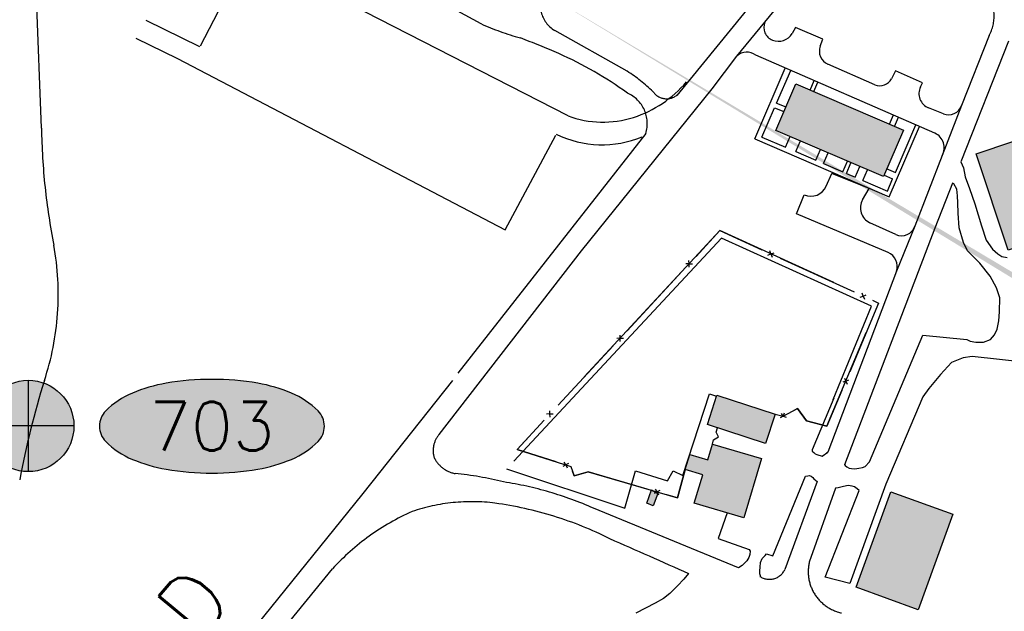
# Model space of a CAD drawing. Header units: feet. Extents: x 30669 to 99318, y 4696 to 26220.
# Tile 83 of 128: x 82872 to 83843, y 17231 to 17814. Entities that reach past the tile are written whole.
import ezdxf
from ezdxf.enums import TextEntityAlignment as Align

# ---------------------------------------------------------------- set-up
doc = ezdxf.new("R2010")
doc.units = ezdxf.units.FT
doc.header["$LTSCALE"] = 600
doc.header["$MEASUREMENT"] = 0
doc.linetypes.add('DASHED', pattern=[0.75, 0.5, -0.25])
doc.linetypes.add('USTATION2', pattern=[1, 0.75, -0.25])
doc.layers.get('0').update_dxf_attribs({"linetype": 'CONTINUOUS'})
for name, color, linetype in [('ELB', 3, 'CONTINUOUS'), ('ELIB', 253, 'CONTINUOUS'), ('ELIFC', 253, 'CONTINUOUS'), ('ELIST-H', 2, 'CONTINUOUS'), ('ELYSU', 251, 'CONTINUOUS'), ('EMASK', 155, 'CONTINUOUS'), ('ESRP', 2, 'CONTINUOUS'), ('ETYSU-', 250, 'CONTINUOUS')]:
    doc.layers.add(name, color=color, linetype=linetype)
doc.styles.add('L100', font='simplex', dxfattribs={"height": 60})
doc.styles.add('L80', font='simplex', dxfattribs={"height": 48})

# ---------------------------------------------------------------- blocks, each defined once
blk = doc.blocks.new('Ovalid')
at = {"layer": 'EMASK'}
h = blk.add_hatch(color=256, dxfattribs=at)
edge = h.paths.add_edge_path()
edge.add_arc((0.1493, 0), 0.0355, 0, 44.8308)
edge.add_arc((0.0788, -0.0701), 0.135, 44.8308, 67.3801)
edge.add_arc((0.0313, -0.184), 0.2583, 67.3801, 80.2078)
edge.add_arc((0, -0.3655), 0.4425, 80.2078, 90)
edge.add_arc((0, -0.3655), 0.4425, 90, 99.7922)
edge.add_arc((-0.0313, -0.184), 0.2583, 99.7922, 112.6199)
edge.add_arc((-0.0788, -0.0701), 0.135, 112.6199, 135.1692)
edge.add_arc((-0.1493, 0), 0.0355, 135.1692, 180)
edge.add_arc((-0.1493, 0), 0.0355, 180, 224.8308)
edge.add_arc((-0.0788, 0.0701), 0.135, 224.8308, 247.3801)
edge.add_arc((-0.0313, 0.184), 0.2583, 247.3801, 260.2078)
edge.add_arc((0, 0.3655), 0.4425, 260.2078, 270)
edge.add_arc((0, 0.3655), 0.4425, 270, 279.7922)
edge.add_arc((0.0313, 0.184), 0.2583, 279.7922, 292.6199)
edge.add_arc((0.0788, 0.0701), 0.135, 292.6199, 315.1692)
edge.add_arc((0.1493, 0), 0.0355, 315.1692, 360)
blk.add_lwpolyline([(0.1848, 0, 0.198145), (0.1745, 0.025, 0.098709), (0.1307, 0.0544, 0.05603), (0.0753, 0.0706, 0.042752), (0, 0.077, 0.042752), (-0.0753, 0.0706, 0.05603), (-0.1307, 0.0544, 0.098709), (-0.1745, 0.025, 0.198145), (-0.1848, 0, 0.198145), (-0.1745, -0.025, 0.098709), (-0.1307, -0.0544, 0.05603), (-0.0753, -0.0706, 0.042752), (0, -0.077, 0.042752), (0.0753, -0.0706, 0.05603), (0.1307, -0.0544, 0.098709), (0.1745, -0.025, 0.198145)], format="xyb", close=True)
at = {"style": 'L80'}
blk.add_attdef('ID', text='', height=0.08, dxfattribs=at).set_placement((0, 0), align=Align.MIDDLE)
blk = doc.blocks.new('FND-PRIMARY')
at = {"layer": 'EMASK', "linetype": 'ByBlock'}
h = blk.add_hatch(color=256, dxfattribs=at)
edge = h.paths.add_edge_path()
edge.add_arc((0, 0), 0.075, 0, 360)
at = {"layer": 'ESRP'}
for p, q in [((0, 0.075), (0, -0.075)), ((0.075, 0), (-0.075, 0))]:
    blk.add_line(p, q, dxfattribs=at)
at = {"layer": 'ESRP', "color": 0, "linetype": 'ByBlock'}
blk.add_circle((0, 0), 0.075, dxfattribs=at)

msp = doc.modelspace()

# ---------------------------------------------------------------- hatches: boundary and pattern name
at = {"layer": 'ELIST-H'}
h = msp.add_hatch(color=256, dxfattribs=at)
h.paths.add_polyline_path([(80251.69, 22785.75), (80269.83, 22785.75), (80269.83, 22779.3), (80251.69, 22779.3)])
h.paths.add_polyline_path([(80004.35, 21959.16), (80011.39, 21965.57), (80017.6, 21958.74), (80010.55, 21952.34)])
h.paths.add_polyline_path([(79978.58, 23122.5), (79967.56, 23102.4), (79976.98, 23097.24), (79988, 23117.34)])
h.paths.add_polyline_path([(80152.57, 22986.3), (80150.99, 22970.55), (80160.77, 22969.57), (80162.35, 22985.32)])
h.paths.add_polyline_path([(80133.4, 22941.58), (80131.61, 22921.35), (80142.68, 22920.37), (80144.47, 22940.6)])
h.paths.add_polyline_path([(80136.99, 22967.52), (80135.07, 22945.33), (80144.55, 22944.51), (80146.47, 22966.7)])
h.paths.add_polyline_path([(80343.71, 22815.7), (80443.49, 22817.23), (80443.92, 22789.24), (80438.58, 22789.15), (80438.78, 22776.42), (80421.98, 22776.17), (80421.77, 22790), (80344.12, 22788.81)])
h.paths.add_polyline_path([(80149.1, 22806.33), (80148.58, 22783.96), (80158.24, 22783.74), (80158.75, 22806.1)])
h.paths.add_polyline_path([(80173.04, 22785.28), (80249.18, 22785.83), (80248.96, 22815.77), (80172.82, 22815.22)])
h.paths.add_polyline_path([(79872.22, 22585.53), (79874.91, 22565.09), (79886.8, 22566.65), (79884.11, 22587.09)])
h.paths.add_polyline_path([(79999.85, 22809.37), (80074.19, 22811.46), (80075.1, 22779.15), (80000.76, 22777.06)])
h.paths.add_polyline_path([(79547.31, 23723.37), (79606.42, 23720.38), (79609.22, 23775.66), (79582.42, 23777.01), (79581.56, 23760.02), (79549.25, 23761.65)])
h.paths.add_polyline_path([(79881.69, 23090.5), (79833.89, 23077.06), (79844.53, 23039.24), (79858.71, 23043.23), (79862.7, 23029.05), (79881.61, 23034.36), (79874.93, 23058.11), (79889.64, 23062.24)])
h.paths.add_polyline_path([(79708.45, 22977.29), (79726.38, 22961.92), (79733.55, 22970.29), (79715.62, 22985.65)])
h.paths.add_polyline_path([(79717.24, 22917.41), (79716.98, 22866.32), (79677.38, 22866.53), (79677.5, 22890.22), (79681.85, 22890.2), (79681.99, 22917.59)])
h.paths.add_polyline_path([(79727.43, 22821.08), (79748.13, 22816.81), (79744.54, 22799.41), (79723.84, 22803.68)])
h.paths.add_polyline_path([(79610.58, 22805.69), (79627.48, 22814.52), (79633.7, 22802.6), (79616.8, 22793.77)])
h.paths.add_polyline_path([(79625.64, 22776.71), (79606.43, 22699.89), (79574.68, 22707.83), (79593.89, 22784.65)])
h.paths.add_polyline_path([(79120.34, 22412.78), (79112.91, 22375.1), (79153.58, 22367.08), (79158.21, 22390.59), (79160.9, 22390.06), (79163.7, 22404.23)])
h.paths.add_polyline_path([(79525.24, 21998.81), (79529.08, 21985.15), (79537.8, 21987.6), (79533.96, 22001.26)])
h.paths.add_polyline_path([(79581.49, 22003.97), (79601.55, 22008.02), (79605.67, 21987.63), (79585.61, 21983.57)])
h.paths.add_polyline_path([(79541.59, 21985.83), (79575.22, 21994.83), (79581.14, 21972.71), (79547.51, 21963.71)])
h.paths.add_polyline_path([(79364.85, 22001.55), (79351.11, 21984.31), (79360.65, 21976.7), (79374.4, 21993.94)])
h.paths.add_polyline_path([(79307.24, 22006.89), (79303.57, 21989.31), (79321.56, 21985.55), (79325.23, 22003.14)])
h.paths.add_polyline_path([(79123.8, 21935.59), (79148, 21907.59), (79140.62, 21901.22), (79116.43, 21929.22)])
h.paths.add_polyline_path([(79216.02, 21875.7), (79248.29, 21822.65), (79235.97, 21815.16), (79203.7, 21868.21)])
h.paths.add_polyline_path([(79415.62, 21685.94), (79395.98, 21669.08), (79403.55, 21660.28), (79423.18, 21677.13)])
h.paths.add_polyline_path([(79645.6, 21554.6), (79633.91, 21547), (79639.8, 21537.93), (79651.49, 21545.53)])
h.paths.add_polyline_path([(79585.47, 21527.37), (79566.73, 21520.63), (79572.95, 21503.36), (79591.68, 21510.1)])
h.paths.add_polyline_path([(79561.31, 21507.66), (79555.07, 21461.69), (79528.02, 21465.36), (79534.25, 21511.33)])
h.paths.add_polyline_path([(79591.09, 21443.25), (79612.13, 21409.15), (79593.8, 21397.84), (79572.76, 21431.94)])
h.paths.add_polyline_path([(79617.21, 21401.17), (79638.38, 21369.03), (79622.94, 21358.87), (79601.77, 21391)])
h.paths.add_polyline_path([(79661.34, 21364.38), (79620.83, 21343.13), (79630.34, 21325.01), (79670.84, 21346.26)])
h.paths.add_polyline_path([(79657.66, 21296.01), (79684.2, 21259.26), (79663.32, 21244.18), (79636.78, 21280.93)])
h.paths.add_polyline_path([(79701.83, 21233.27), (79728.67, 21196.26), (79707.28, 21180.74), (79680.43, 21217.75)])
h.paths.add_polyline_path([(79792.66, 21322.29), (79821.93, 21260.91), (79832.06, 21265.75), (79826.89, 21276.59), (79829.86, 21278.01), (79808.61, 21322.57), (79804.22, 21320.48), (79801.37, 21326.44)])
h.paths.add_polyline_path([(79815.06, 21255.92), (79830.55, 21228.65), (79841.75, 21235.01), (79826.26, 21262.28)])
h.paths.add_polyline_path([(79773.57, 21229.29), (79747.28, 21204.67), (79727.62, 21225.66), (79753.91, 21250.29)])
h.paths.add_polyline_path([(79747.06, 21171.17), (79771.64, 21134.54), (79750.99, 21120.68), (79726.41, 21157.3)])
h.paths.add_polyline_path([(79792.13, 21104.03), (79821.27, 21069.71), (79802.05, 21053.38), (79772.9, 21087.7)])
h.paths.add_polyline_path([(79839.58, 21045.73), (79868.3, 21009.7), (79847.79, 20993.35), (79819.07, 21029.37)])
h.paths.add_polyline_path([(79891.52, 20979.95), (79916.44, 20949.78), (79897.98, 20934.54), (79873.06, 20964.71)])
h.paths.add_polyline_path([(79945.16, 20924.64), (79967.65, 20889.81), (79946.81, 20876.36), (79924.32, 20911.18)])
h.paths.add_polyline_path([(80013.09, 20803.17), (80020.43, 20787.55), (80029.87, 20791.98), (80027.45, 20797.13), (80037.47, 20801.84), (80032.68, 20812.03), (80024.69, 20808.28), (80024.56, 20808.56)])
h.paths.add_polyline_path([(79972.05, 20974.14), (80009.82, 20929.33), (79997.84, 20919.23), (79960.08, 20964.05)])
h.paths.add_polyline_path([(80041.87, 20897.19), (80004.05, 20870), (80019.26, 20848.84), (80057.08, 20876.03)])
h.paths.add_polyline_path([(80013.91, 20843.41), (79981.94, 20823.66), (79996.72, 20799.74), (80028.69, 20819.49)])
h.paths.add_polyline_path([(80134.89, 20728.81), (80071.9, 20687.97), (80048.08, 20724.72), (80111.07, 20765.56)])
h.paths.add_polyline_path([(80222.67, 20592.4), (80187.89, 20572.99), (80172.42, 20600.7), (80207.21, 20620.11)])
h.paths.add_polyline_path([(79549.4, 20420.67), (79567.19, 20348.93), (79603.91, 20358.04), (79586.12, 20429.78)])
h.paths.add_polyline_path([(79744.01, 20288.57), (79744.65, 20269.36), (79760.23, 20269.88), (79759.59, 20289.09)])
h.paths.add_polyline_path([(79736.5, 20320.92), (79731.64, 20366.03), (79755.43, 20368.6), (79755.13, 20371.4), (79770.98, 20373.11), (79773.91, 20345.89), (79764, 20344.82), (79766.23, 20324.12)])
h.paths.add_polyline_path([(79918.15, 20440.92), (79836.16, 20440.2), (79836.44, 20409), (79864.79, 20409.25), (79864.86, 20401.62), (79895.92, 20401.89), (79895.86, 20409.6), (79918.42, 20409.8)])
h.paths.add_polyline_path([(79916.57, 20461.45), (79929.33, 20462.43), (79930.18, 20451.33), (79917.42, 20450.35)])
h.paths.add_polyline_path([(79245.4, 20912.44), (79236.48, 20905.06), (79244.02, 20895.94), (79252.94, 20903.33)])
h.paths.add_polyline_path([(79217.44, 20949.36), (79179.59, 20919.11), (79203.54, 20889.14), (79241.39, 20919.4)])
h.paths.add_polyline_path([(78981.13, 20919.76), (78976.05, 20855.19), (79009.47, 20852.56), (79007.81, 20831.46), (79051.42, 20828.02), (79053.59, 20855.57), (79024.55, 20857.85), (79025.93, 20875.34), (79010.41, 20876.56), (79013.61, 20917.2)])
h.paths.add_polyline_path([(78709.36, 21050.12), (78695.58, 21040.69), (78703.45, 21029.19), (78717.24, 21038.62)])
h.paths.add_polyline_path([(78744.28, 21075.13), (78694.98, 21041.2), (78675.55, 21069.43), (78690.56, 21079.76), (78703.02, 21061.66), (78737.31, 21085.26)])
h.paths.add_polyline_path([(78515.49, 20729.66), (78490.14, 20700.09), (78482.37, 20706.75), (78487.24, 20712.42), (78476.78, 20721.39), (78498.04, 20746.18), (78505.81, 20739.52), (78505.04, 20738.63)])
h.paths.add_polyline_path([(78503.97, 20774.26), (78517.54, 20761.08), (78510.15, 20753.47), (78496.58, 20766.66)])
h.paths.add_polyline_path([(78496.42, 20799.91), (78529.41, 20770.08), (78522.51, 20762.45), (78489.52, 20792.28)])
h.paths.add_polyline_path([(78070.69, 20134.03), (78112.17, 20138.89), (78115.57, 20109.89), (78074.09, 20105.03)])
h.paths.add_polyline_path([(80270.41, 20460.25), (80289.57, 20424.88), (80281.91, 20420.73), (80286.24, 20412.74), (80270.31, 20404.11), (80246.82, 20447.46)])
h.paths.add_polyline_path([(80172.57, 20195.6), (80189.91, 20161.28), (80183.33, 20157.96), (80166, 20192.27)])
h.paths.add_polyline_path([(79019.16, 20100.14), (79009.23, 20044.93), (79056.5, 20036.43), (79065.72, 20091.77)], flags=17)
h.paths.add_polyline_path([(78920.79, 20087.75), (78913.3, 20048.46), (78937.97, 20043.76), (78945.46, 20083.04)], flags=17)
h.paths.add_polyline_path([(78654.47, 20038.6), (78694, 20033.16), (78698.91, 20071.93), (78682.6, 20074.17), (78681.53, 20066.36), (78658.72, 20069.5)], flags=17)
h.paths.add_polyline_path([(78667.09, 20153.04), (78661.95, 20127.88), (78675.72, 20125.07), (78680.65, 20150.39)], flags=17)
h.paths.add_polyline_path([(78669.09, 20181.97), (78698.16, 20161.54), (78687.48, 20146.34), (78658.41, 20166.77)], flags=17)
h.paths.add_polyline_path([(78684.69, 20108.58), (78687.45, 20128.24), (78678.35, 20129.51), (78675.59, 20109.86)], flags=17)
h.paths.add_polyline_path([(78722.15, 20136.24), (78719.56, 20113.64), (78742.1, 20111.06), (78744.69, 20133.66)], flags=17)
h.paths.add_polyline_path([(78719.01, 20188.75), (78730.33, 20204.25), (78716.99, 20213.99), (78705.67, 20198.49)], flags=17)
h.paths.add_polyline_path([(78782.17, 20207.41), (78772.65, 20194.68), (78782.54, 20187.29), (78792.06, 20200.02)], flags=17)
h.paths.add_polyline_path([(78784.16, 20187.86), (78775.1, 20175.92), (78785.54, 20168), (78794.54, 20180.19)], flags=17)
h.paths.add_polyline_path([(78742.9, 20096.65), (78740.31, 20074.07), (78714.67, 20077.01), (78715.66, 20085.62), (78716.71, 20085.49), (78718.31, 20099.47)], flags=17)
h.paths.add_polyline_path([(83136.43, 21835.39), (83173.27, 21813.24), (83158.9, 21789.32), (83122.05, 21811.48)])
h.paths.add_polyline_path([(83214.87, 21805.53), (83236.66, 21802.9), (83234.51, 21785.09), (83212.71, 21787.72)])
h.paths.add_polyline_path([(82263.62, 22332.64), (82255.02, 22257.11), (82293.09, 22252.78), (82301.68, 22328.31)])
h.paths.add_polyline_path([(82210.52, 22286.07), (82207.9, 22261.2), (82230.82, 22258.79), (82233.44, 22283.66)])
h.paths.add_polyline_path([(82135.95, 22158.24), (82133.84, 22085.02), (82097.53, 22086.07), (82099.64, 22159.29)])
h.paths.add_polyline_path([(82776.54, 22178.88), (82774.44, 22160.21), (82757.49, 22162.12), (82759.59, 22180.79)])
h.paths.add_polyline_path([(82846.71, 22156.33), (82804.01, 22163.93), (82801.05, 22147.29), (82780.48, 22150.95), (82777.21, 22132.6), (82797.17, 22129.04), (82795.43, 22119.27), (82837.46, 22111.79), (82838.79, 22119.27), (82844.96, 22118.17), (82847.99, 22135.21), (82843.11, 22136.08)])
h.paths.add_polyline_path([(82471.83, 22190.92), (82553.3, 22193.25), (82555.24, 22125.41), (82509.89, 22124.12), (82509.72, 22130.04), (82492.12, 22129.53), (82491.95, 22135.42), (82473.44, 22134.89)])
h.paths.add_polyline_path([(82468.98, 22274.85), (82532.35, 22276.26), (82533.05, 22244.79), (82469.68, 22243.38)])
h.paths.add_polyline_path([(82673.05, 22828.47), (82743.93, 22830.33), (82744.7, 22801.16), (82673.82, 22799.3)])
h.paths.add_polyline_path([(82585.19, 22834.47), (82589.04, 22823.66), (82579.24, 22820.17), (82575.39, 22830.99)])
h.paths.add_polyline_path([(82452.67, 22948.59), (82464.19, 22936.56), (82455.06, 22927.81), (82443.54, 22939.84)])
h.paths.add_polyline_path([(82321.82, 23031.25), (82323.21, 22890.39), (82279.3, 22889.96), (82277.91, 23030.82)])
h.paths.add_polyline_path([(78770.99, 16765.8), (78790.55, 16764.46), (78791.46, 16779.81), (78771.89, 16780.97)])
h.paths.add_polyline_path([(78780.42, 17113.49), (78797.93, 17112.68), (78797.13, 17095.06), (78779.61, 17095.86)])
h.paths.add_polyline_path([(78796.15, 17142.85), (78796.16, 17151.23), (78789.2, 17151.23), (78789.2, 17142.86)])
h.paths.add_polyline_path([(78795.51, 17192.88), (78795.57, 17184.1), (78789.25, 17184.05), (78789.19, 17192.84)])
h.paths.add_polyline_path([(78805.05, 17295.03), (78805.96, 17311.93), (78788.8, 17312.85), (78787.9, 17295.94)])
h.paths.add_polyline_path([(78797.8, 17342.57), (78798.03, 17351.51), (78804.72, 17351.33), (78804.49, 17342.4)])
h.paths.add_polyline_path([(78798.36, 17392.06), (78798.29, 17384.04), (78804.93, 17383.99), (78805, 17392)])
h.paths.add_polyline_path([(78967.41, 17284.83), (78967.38, 17276.46), (78973.44, 17276.44), (78973.48, 17284.8)])
h.paths.add_polyline_path([(78967.33, 17243.95), (78966.69, 17235.24), (78973.8, 17234.72), (78974.35, 17243.44)])
h.paths.add_polyline_path([(78958.43, 17205.37), (78957.64, 17188.58), (78975.08, 17187.76), (78975.49, 17204.57)])
h.paths.add_polyline_path([(78921.84, 17118.24), (78932.33, 17114.64), (78935.16, 17124.98), (78925.31, 17128.36)])
h.paths.add_polyline_path([(79714.93, 18055.83), (79682.76, 18017.8), (79735.11, 17973.51), (79755.3, 17997.77), (79718.22, 18029.13), (79730.01, 18043.07)])
h.paths.add_polyline_path([(80106.15, 16637.87), (80138.47, 16614.45), (80151, 16631.74), (80135.81, 16642.73), (80137.52, 16645.08), (80124.02, 16654.86), (80122.44, 16652.67), (80118.79, 16655.32)])
h.paths.add_polyline_path([(80213.78, 17943.9), (80200.37, 17928.22), (80207.09, 17922.48), (80208.47, 17924.25), (80216.22, 17917.63), (80228.15, 17931.73)])
edge = h.paths.add_edge_path(flags=17)
edge.add_line((78780.23, 20205.87), (78783.49, 20210.08))
edge.add_line((78783.49, 20210.08), (78780.23, 20205.87))
edge.add_line((78780.23, 20205.87), (78770.61, 20213.33))
edge.add_line((78770.61, 20213.33), (78773.87, 20217.54))
edge = h.paths.add_edge_path(flags=17)
edge.add_line((78778.73, 20183.2), (78782.06, 20187.65))
edge.add_line((78782.06, 20187.65), (78778.73, 20183.2))
edge.add_line((78778.73, 20183.2), (78769.69, 20189.97))
edge.add_line((78769.69, 20189.97), (78773.01, 20194.41))
h.paths.add_polyline_path([(78778.73, 20183.2), (78782.06, 20187.65)], flags=16)
edge = h.paths.add_edge_path()
edge.add_line((78784.42, 20168.86), (78780.38, 20163.54))
edge.add_line((78780.38, 20163.54), (78771.52, 20170.26))
edge.add_line((78771.52, 20170.26), (78775.55, 20175.58))
edge.add_line((79062.56, 20072.77), (79071.67, 20071.25))
edge.add_line((79071.67, 20071.25), (79064.68, 20029.29))
edge.add_line((79064.68, 20029.29), (79010.46, 20039.05))
edge.add_line((79010.46, 20039.05), (79011.45, 20044.53))
edge.add_line((78937.12, 20043.92), (78936.97, 20043.14))
edge.add_line((78936.97, 20043.14), (78913.8, 20047.56))
edge.add_line((78913.8, 20047.56), (78913.95, 20048.34))
edge.add_line((78655.01, 20042.52), (78649.2, 20043.32))
edge.add_line((78649.2, 20043.32), (78650.57, 20053.24))
edge.add_line((78650.57, 20053.24), (78656.37, 20052.44))
edge.add_line((78780.12, 20227.41), (78773, 20218.22))
edge.add_line((78773, 20218.22), (78785.92, 20208.2))
edge.add_line((78785.92, 20208.2), (78796.77, 20223.53))
edge.add_line((78796.77, 20223.53), (78791.74, 20227.43))
h.paths.add_polyline_path([(82333.13, 22928.94), (82388.27, 22928.98), (82388.26, 22946.98), (82333.11, 22946.94)], flags=9)
h = msp.add_hatch(color=256, dxfattribs=at)
h.paths.add_polyline_path([(83696.67, 17255.14), (83730.8, 17349.13), (83791.9, 17326.95), (83757.77, 17232.95)])
h.paths.add_polyline_path([(84073.57, 16863.4), (84151.29, 16833.14), (84167.57, 16874.95), (84175.83, 16871.73), (84179.78, 16881.89), (84172.02, 16884.91), (84184.96, 16918.15), (84168.07, 16924.72), (84162.41, 16910.17), (84130.06, 16922.77), (84133.28, 16931.03), (84126.99, 16933.48), (84124.04, 16925.91), (84095.66, 16936.96), (84090.75, 16924.34), (84101, 16920.35), (84090.25, 16892.73), (84085.68, 16894.51)])
h.paths.add_polyline_path([(83984.67, 16933.61), (83973.49, 16913.5), (83982.19, 16908.66), (83976.28, 16898.03), (83967.36, 16902.99), (83956.64, 16883.72), (83927.47, 16899.94), (83930.31, 16905.04), (83927.61, 16906.54), (83931.28, 16913.13), (83933.62, 16911.83), (83937.91, 16919.56), (83926, 16926.17), (83934.9, 16942.18), (83946.26, 16935.87), (83950.36, 16943.24), (83966.44, 16934.3), (83970.45, 16941.51)])
h.paths.add_polyline_path([(82949.14, 16852.72), (83028.93, 16763.13), (83054.78, 16786.16), (83076.99, 16761.22), (83051, 16738.07), (83082.18, 16703.07), (83051.82, 16676.03), (82991.55, 16743.69), (82981.6, 16734.82), (82968.89, 16749.09), (82978.95, 16758.05), (82918.74, 16825.63)])
h.paths.add_polyline_path([(82997.55, 16522.75), (83226.62, 16325.95), (83221.55, 16320.04), (83228.78, 16313.82), (83233.35, 16319.14), (83448.06, 16134.67), (83493.2, 16187.21), (83285.68, 16365.5), (83302.18, 16384.71), (83279.96, 16403.8), (83263.78, 16384.97), (83085.56, 16538.09), (83094.52, 16548.51), (83080.62, 16560.45), (83071.57, 16549.92), (83056.13, 16563.18), (83022.56, 16524.11), (83008.85, 16535.9)])
h.paths.add_polyline_path([(83294.58, 16547.08), (83298, 16565.12), (83313.64, 16562.15), (83310.22, 16544.11)])
h.paths.add_polyline_path([(83177.96, 16738.27), (83189.05, 16746.24), (83192.4, 16741.57), (83181.31, 16733.61)])
h.paths.add_polyline_path([(82077.72, 19506.79), (82137.45, 19565.56), (82144.74, 19558.15), (82085.01, 19499.38)])
h.paths.add_polyline_path([(75798.86, 16442.6), (75795.62, 16436.19), (75801.81, 16433.07), (75805.04, 16439.49)])
h.paths.add_polyline_path([(75980.85, 16375.23), (75976.89, 16369.83), (75983.25, 16365.18), (75987.2, 16370.58)])
h.paths.add_polyline_path([(75728.53, 16024.62), (75714.28, 16023.83), (75714.62, 16017.8), (75728.86, 16018.59)])
h.paths.add_polyline_path([(75609.58, 16163.44), (75618.78, 16158.66), (75615.19, 16151.76), (75605.99, 16156.53)])
h.paths.add_polyline_path([(75721.89, 16067.55), (75717.66, 16058.44), (75709.68, 16062.15), (75713.9, 16071.25)])
h.paths.add_polyline_path([(75819.93, 16164.13), (75815.62, 16155.57), (75823.89, 16151.41), (75828.2, 16159.96)])
h.paths.add_polyline_path([(75790.33, 16204.35), (75787.21, 16195.41), (75796.39, 16192.2), (75799.52, 16201.13)])
h.paths.add_polyline_path([(75798.47, 16386.76), (75793.29, 16378.35), (75785.86, 16382.93), (75791.04, 16391.34)])
h.paths.add_polyline_path([(75810.42, 16382.41), (75804.6, 16374.47), (75799.52, 16378.19), (75805.33, 16386.13)])
h.paths.add_polyline_path([(75919.69, 16317.04), (75915.44, 16309.9), (75923.38, 16305.17), (75927.63, 16312.31)])
h.paths.add_polyline_path([(75987.58, 16227.8), (75997.14, 16218.85), (75989.86, 16211.08), (75980.31, 16220.03)])
h.paths.add_polyline_path([(76004.95, 16396.14), (76000.72, 16387.04), (76009.54, 16382.94), (76013.77, 16392.05)])
h.paths.add_polyline_path([(75906.39, 16446.83), (75899.96, 16437.39), (75906.55, 16432.9), (75912.98, 16442.35)])
h.paths.add_polyline_path([(75843.38, 16468.08), (75839.15, 16458.98), (75846.15, 16455.73), (75850.38, 16464.83)])
h.paths.add_polyline_path([(75897.85, 16717.11), (75916.32, 16707), (75908.16, 16692.09), (75889.69, 16702.2)])
h.paths.add_polyline_path([(75971.59, 16646.52), (75994.16, 16635.36), (75985.33, 16617.49), (75962.75, 16628.65)])
h.paths.add_polyline_path([(75856.96, 16533.29), (75842.03, 16509.57), (75837.62, 16512.35), (75831.42, 16502.49), (75837.57, 16498.62), (75829.31, 16485.49), (75854.23, 16469.81), (75866.29, 16488.97), (75868.48, 16487.59), (75877.4, 16501.77), (75872.31, 16504.98), (75880.72, 16518.34)])
h.paths.add_polyline_path([(75909.82, 16415.53), (75932.31, 16404.92), (75931.12, 16402.4), (75944.27, 16396.2), (75945.24, 16398.24), (75958.91, 16391.79), (75970.96, 16417.37), (75953.76, 16425.48), (75956.81, 16431.94), (75941.48, 16439.17), (75939.13, 16434.19), (75922.34, 16442.1)])
h.paths.add_polyline_path([(76010.87, 16366.91), (76034.02, 16353.87), (76032.27, 16350.76), (76044.07, 16344.11), (76046.38, 16348.22), (76059.72, 16340.71), (76074.48, 16366.9), (76053.92, 16378.49), (76055.78, 16381.78), (76041.94, 16389.59), (76039.23, 16384.78), (76025.35, 16392.6)])
h.paths.add_polyline_path([(75855.08, 16334.09), (75880.04, 16320.2), (75877.95, 16316.45), (75886.24, 16311.84), (75888.7, 16316.28), (75903.52, 16308.05), (75918.16, 16334.38), (75900.83, 16344.01), (75903.04, 16347.99), (75886.52, 16357.17), (75883.51, 16351.75), (75869.29, 16359.66)])
h.paths.add_polyline_path([(75777.78, 16378.49), (75764.99, 16353.69), (75759.64, 16356.45), (75754.46, 16346.41), (75760.76, 16343.15), (75753.15, 16328.4), (75777.85, 16315.67), (75787.65, 16334.66), (75791.97, 16332.43), (75798.96, 16345.99), (75792.78, 16349.18), (75801.57, 16366.22)])
h.paths.add_polyline_path([(75828.06, 16135.24), (75850.81, 16122.98), (75848.77, 16119.2), (75858.54, 16113.93), (75861.34, 16119.13), (75875.19, 16111.66), (75888.15, 16135.68), (75870.1, 16145.42), (75872.36, 16149.6), (75856.9, 16157.94), (75854.3, 16153.11), (75841.45, 16160.05)])
h.paths.add_polyline_path([(75724.01, 16212.4), (75749.12, 16199.38), (75746.74, 16194.79), (75758.91, 16188.48), (75761.3, 16193.09), (75772.12, 16187.48), (75784.98, 16212.29), (75769.11, 16220.51), (75771.48, 16225.08), (75755.4, 16233.41), (75753.55, 16229.84), (75737.38, 16238.22)])
h.paths.add_polyline_path([(75651.09, 16088.15), (75675.97, 16074.82), (75673.87, 16070.89), (75682.56, 16066.23), (75684.73, 16070.27), (75700.03, 16062.07), (75713.6, 16087.37), (75694.95, 16097.37), (75697.24, 16101.65), (75682.02, 16109.81), (75679.19, 16104.53), (75664.18, 16112.58)])
h.paths.add_polyline_path([(75635.05, 16222.88), (75621.48, 16197.68), (75617.99, 16199.55), (75613.42, 16191.06), (75617.42, 16188.9), (75608.67, 16172.64), (75633.39, 16159.34), (75643.62, 16178.36), (75647.19, 16176.44), (75655.32, 16191.55), (75650.71, 16194.03), (75659.23, 16209.86)])
h.paths.add_polyline_path([(77272.79, 15234.02), (77220.5, 15230), (77221.12, 15221.83), (77187.19, 15219.22), (77186.46, 15228.66), (77186.1, 15228.63), (77184.69, 15246.68), (77133.07, 15242.65), (77129.43, 15289.34), (77154.64, 15291.31), (77155.46, 15280.84), (77160.02, 15281.19), (77159.19, 15291.94), (77186.02, 15294.03), (77186.72, 15285.13), (77209.36, 15286.9), (77208.67, 15295.79), (77236.5, 15297.97), (77237.76, 15281.83), (77241.48, 15282.12), (77240.12, 15299.54), (77267.51, 15301.68)])
h.paths.add_polyline_path([(77218.1, 15173.63), (77219.2, 15157.19), (77203.52, 15156.15), (77202.42, 15172.59)])
h.paths.add_polyline_path([(77181.81, 15217.92), (77168.52, 15216.46), (77169.59, 15206.75), (77182.88, 15208.21)])
h.paths.add_polyline_path([(77094.42, 15281.72), (77076.13, 15276.13), (77078.02, 15269.96), (77096.31, 15275.55)])
h.paths.add_polyline_path([(77132.47, 15336.77), (77119.36, 15334.21), (77121.21, 15324.69), (77134.33, 15327.25)])
h.paths.add_polyline_path([(77466.73, 15239.35), (77465.35, 15226.19), (77453.61, 15227.42), (77454.98, 15240.58)])
h.paths.add_polyline_path([(77487.85, 15244.82), (77486.88, 15230.88), (77498.19, 15230.09), (77499.17, 15244.02)])
h.paths.add_polyline_path([(78790.97, 15623.05), (78811.15, 15584.76), (78782.97, 15569.9), (78762.79, 15608.2)])
h.paths.add_polyline_path([(78850.03, 15678.76), (78881.4, 15648.36), (78860.48, 15626.78), (78829.11, 15657.18)])
h.paths.add_polyline_path([(80144.93, 15735.77), (80087.13, 15740.19), (80089.68, 15773.5), (80147.48, 15769.08)])
h.paths.add_polyline_path([(79289.31, 15704.84), (79230.13, 15705.4), (79230.44, 15738.2), (79289.62, 15737.64)])
h.paths.add_polyline_path([(79410.53, 15736.8), (79353.49, 15734.31), (79355.01, 15699.51), (79412.05, 15702)])
h.paths.add_polyline_path([(79471.86, 15707.31), (79528.9, 15709.8), (79527.4, 15744.11), (79470.37, 15741.62)])
h.paths.add_polyline_path([(80351.28, 15618.54), (80411.89, 15617.06), (80410.95, 15578.57), (80396.7, 15578.92), (80396.9, 15587.43), (80361.64, 15588.29), (80361.46, 15580.97), (80350.37, 15581.24)])
h.paths.add_polyline_path([(80473.86, 15707.94), (80520.24, 15711.04), (80519.57, 15721.04), (80534.07, 15722), (80531.9, 15754.4), (80519.61, 15753.58), (80519.9, 15749.22), (80472.67, 15746.07), (80472.19, 15753.29), (80457.22, 15752.29), (80459.28, 15721.55), (80472.89, 15722.46)])
h.paths.add_polyline_path([(80745.04, 15760.69), (80790.05, 15745.02), (80782.12, 15722.23), (80737.11, 15737.9)])
h.paths.add_polyline_path([(80870.37, 15169.37), (80885.3, 15158.33), (80880.87, 15152.35), (80865.95, 15163.39)])
h.paths.add_polyline_path([(80821.95, 15755.54), (80815.8, 15744.82), (80825.34, 15739.35), (80831.49, 15750.07)])
h.paths.add_polyline_path([(80961.31, 15725.88), (80976.55, 15722.91), (80973.57, 15707.65), (80958.33, 15710.62)])
h.paths.add_polyline_path([(80901.83, 15736.48), (80923.55, 15727.77), (80915.87, 15708.63), (80894.15, 15717.34)])
h.paths.add_polyline_path([(80817.89, 15736.68), (80860.28, 15722.8), (80851.84, 15697.01), (80809.45, 15710.89)])
h.paths.add_polyline_path([(80843.13, 15830.51), (80891.48, 15815.05), (80883.88, 15791.29), (80835.53, 15806.75)])
h.paths.add_polyline_path([(81768.38, 12300.79), (81759.8, 12283.94), (81776.36, 12275.5), (81784.95, 12292.36)])
h.paths.add_polyline_path([(81721.74, 12323.89), (81712.92, 12309.25), (81728.94, 12299.6), (81737.76, 12314.24)])
h.paths.add_polyline_path([(81681.34, 12423.49), (81675.52, 12406.92), (81689.71, 12401.94), (81695.53, 12418.5)])
h.paths.add_polyline_path([(81401.41, 12322.46), (81398.38, 12308.7), (81413.33, 12305.4), (81416.37, 12319.16)])
h.paths.add_polyline_path([(81364.94, 12331.23), (81363.76, 12318.51), (81376.05, 12317.36), (81377.23, 12330.08)])
h.paths.add_polyline_path([(81068.38, 12516.74), (81091.08, 12508.49), (81086.27, 12495.27), (81063.58, 12503.52)])
h.paths.add_polyline_path([(80859.5, 12562.83), (80853.1, 12551.8), (80862.11, 12546.57), (80868.51, 12557.6)])
h.paths.add_polyline_path([(80840.46, 12554.95), (80850.45, 12550.41), (80845.74, 12540.05), (80835.75, 12544.6)])
h.paths.add_polyline_path([(80786.77, 12623.77), (80826.71, 12608.65), (80818.95, 12588.17), (80779.02, 12603.29)])
h.paths.add_polyline_path([(82058.72, 12271.02), (82047.17, 12260.71), (82055.36, 12251.53), (82066.92, 12261.83)])
h.paths.add_polyline_path([(82110.78, 12249.29), (82099.77, 12243.21), (82103.74, 12236.03), (82114.75, 12242.11)])
h.paths.add_polyline_path([(87066.15, 14169.45), (87086.84, 14184.04), (87105.33, 14157.81), (87084.64, 14143.22)])
h.paths.add_polyline_path([(87057.91, 14246.92), (87083.38, 14210.81), (87058.81, 14193.1), (87033.16, 14229.47)])
h.paths.add_polyline_path([(87024.56, 14137.18), (87043.62, 14151.07), (87056.54, 14133.31), (87037.65, 14117.76)])
h.paths.add_polyline_path([(88106.72, 14854.87), (88156.64, 14821.99), (88137.03, 14792.22), (88087.11, 14825.1)])
h.paths.add_polyline_path([(87139.74, 14129.13), (87121.93, 14116.76), (87112.09, 14130.93), (87129.9, 14143.3)])
h.paths.add_polyline_path([(89580.57, 14220.26), (89507.03, 14197.13), (89513.66, 14176.07), (89587.19, 14199.2)])
h.paths.add_polyline_path([(89044.56, 14633.83), (89029.18, 14582.26), (88996.93, 14588.9), (89012.68, 14645.26)])
h.paths.add_polyline_path([(89171.86, 14659.14), (89219.42, 14624.63), (89197.34, 14595.9), (89150.02, 14630.71)])
h.paths.add_polyline_path([(87876.24, 15218.59), (87801.78, 15213.55), (87802.19, 15226.46), (87877.05, 15233.21)])
h.paths.add_polyline_path([(87009.64, 14152.5), (87035.83, 14170.72), (87042.5, 14161.13), (87016.31, 14142.91)])
h.paths.add_polyline_path([(89590.12, 14119.67), (89604.29, 14140.63), (89623.31, 14127.77), (89617.42, 14119.07), (89615.24, 14120.54), (89606.95, 14108.29)])
h.paths.add_polyline_path([(83334.54, 9767.64), (83336.95, 9757.2), (83345.95, 9759.28), (83343.54, 9769.71)])
h.paths.add_polyline_path([(83301.92, 9743.28), (83314.17, 9755.59), (83322.53, 9747.28), (83310.28, 9734.97)])
h.paths.add_polyline_path([(83160.95, 9794.73), (83156.93, 9780.49), (83169.16, 9777.04), (83173.18, 9791.28)])
h.paths.add_polyline_path([(83229.09, 9817.97), (83245.51, 9806.85), (83236.28, 9793.21), (83219.86, 9804.34)])
h = msp.add_hatch(color=256, dxfattribs=at)
h.paths.add_polyline_path([(84504.35, 16998.14), (84458.69, 17016.89), (84474.07, 17054.33), (84487.01, 17049.01), (84492.21, 17061.67), (84495.15, 17060.46), (84490.06, 17048.06), (84519.84, 17035.83)])
h.paths.add_polyline_path([(84868.15, 17039.11), (84883.04, 17032.83), (84885.17, 17037.88), (84870.29, 17044.17)])
h.paths.add_polyline_path([(85038.98, 17128.51), (84969.02, 17155.23), (84985.18, 17197.57), (84949.47, 17211.21), (84938.99, 17183.75), (84930.21, 17187.11), (84924.67, 17172.61), (84889.43, 17186.07), (84871.89, 17140.15), (84914.87, 17123.74), (84907.65, 17104.83), (84944.51, 17090.75), (84951.52, 17109.11), (85066.47, 17065.21), (85072.06, 17079.84), (85077.49, 17077.77), (85085.14, 17097.79), (85034.62, 17117.09)])
h.paths.add_polyline_path([(84777.98, 17117.26), (84771.23, 17154.53), (84749.26, 17150.55), (84749.7, 17148.12), (84748.65, 17147.93), (84749.93, 17140.85), (84751.39, 17141.11), (84756.42, 17113.36)])
h.paths.add_polyline_path([(84115.32, 17384.64), (84192.75, 17415.45), (84173.26, 17464.45), (84095.82, 17433.64)])
h.paths.add_polyline_path([(84031.99, 17513.2), (84070.96, 17525.7), (84077.85, 17504.23), (84038.87, 17491.73)], flags=17)
h.paths.add_polyline_path([(83617.25, 17705.36), (83636.93, 17751.2), (83743.19, 17705.56), (83723.51, 17659.73)], flags=17)
h.paths.add_polyline_path([(83851.17, 17694.38), (83882.86, 17599.48), (83846.51, 17587.34), (83814.82, 17682.24)], flags=17)
h.paths.add_polyline_path([(84200, 17446.17), (84248, 17330.53), (84307.06, 17355.04), (84259.06, 17470.69)], flags=16)
h.paths.add_polyline_path([(84186.38, 17451.06), (84242.29, 17316.41), (84320.18, 17348.75), (84264.27, 17483.4)])
h.paths.add_polyline_path([(84141.23, 17332.61), (84176.38, 17315.53), (84190.41, 17344.43), (84177.89, 17350.51), (84183.44, 17361.95), (84171.98, 17367.52), (84166.31, 17355.86), (84155.16, 17361.27)])
h.paths.add_polyline_path([(84182.87, 17310.63), (84196.41, 17303.94), (84202.29, 17315.83), (84188.75, 17322.52)])
h.paths.add_polyline_path([(84079.54, 17176.08), (84145.27, 17149.46), (84123.47, 17095.6), (84057.73, 17122.21)])
h.paths.add_polyline_path([(84169.06, 17076.44), (84302.83, 17021.71), (84319.05, 17061.34), (84185.28, 17116.07)])
h.paths.add_polyline_path([(83674.34, 17194.51), (83677.07, 17194.87), (83697.85, 17186.59), (83699.32, 17184.14), (83699.03, 17180.98), (83697.16, 17179.07), (83694.26, 17178.92), (83674.15, 17186.8), (83671.99, 17189.33), (83671.96, 17192.32)])
h.paths.add_polyline_path([(83967.62, 17047.53), (83970.15, 17052.9), (83974.92, 17050.66), (83972.39, 17045.29)])
h.paths.add_polyline_path([(83782.43, 17069.77), (83802.12, 17065.51), (83797.44, 17043.9), (83790.87, 17045.33), (83793.91, 17059.37), (83787.88, 17060.67), (83784.88, 17046.79), (83777.79, 17048.33)])
h.paths.add_polyline_path([(83594.15, 17120.39), (83620, 17110.74), (83611.72, 17088.56), (83585.86, 17098.22)])
h.paths.add_polyline_path([(83490.33, 17338.09), (83494.97, 17350.94), (83501.14, 17347.49), (83496.56, 17335.43)])
h.paths.add_polyline_path([(83555.03, 17396.25), (83603.2, 17381.95), (83585.82, 17323.4), (83537.02, 17337.89), (83545.33, 17365.87), (83527.98, 17371.02), (83532.45, 17386.06), (83550.42, 17380.73)])
h.paths.add_polyline_path([(83559.28, 17444.35), (83616.72, 17425.6), (83607.28, 17396.69), (83549.85, 17415.44)])
h.paths.add_polyline_path([(83279.42, 17890.44), (83284.77, 17887.49), (83282.17, 17883.5), (83276.92, 17886.57)], flags=16)
h.paths.add_polyline_path([(83265.93, 17902.28), (83269.12, 17907.43), (83272.97, 17905.15), (83270.16, 17899.47)], flags=17)
h.paths.add_polyline_path([(83261.46, 17893.24), (83264.88, 17899.86), (83268.26, 17897.99), (83264.51, 17891.24)], flags=16)
h.paths.add_polyline_path([(83219.37, 17974.65), (83228.64, 17970.2), (83225.59, 17963.05), (83216.35, 17967.28)])
h.paths.add_polyline_path([(83273.81, 17942.06), (83305.57, 17924.87), (83291.94, 17899.69), (83267.91, 17912.7), (83269.21, 17915.1), (83261.48, 17919.28)])
h.paths.add_polyline_path([(83918.99, 16952.63), (83907.04, 16954.1), (83909.58, 16974.78), (83921.54, 16973.31)])
h.paths.add_polyline_path([(83949.2, 16961.04), (83955.09, 16969.97), (83950.08, 16973.27), (83944.19, 16964.34)])
h.paths.add_polyline_path([(83977.58, 16969.4), (84011.79, 16950.71), (84016.4, 16959.14), (84013.24, 16960.87), (84016.7, 16967.2), (84013.25, 16969.09), (84009.9, 16962.97), (83982.3, 16978.05)])
edge = h.paths.add_edge_path()
edge.add_line((84107.76, 17403.1), (84095.38, 17397.84))
edge.add_line((84095.38, 17397.84), (84090.76, 17409.1))
edge.add_line((84090.76, 17409.1), (84102.72, 17415.25))
edge.add_line((83270.66, 17911.21), (83260.26, 17892.82))
edge.add_line((83260.26, 17892.82), (83282.35, 17881.06))
edge.add_line((83282.35, 17881.06), (83291.81, 17899.76))

# ---------------------------------------------------------------- linework, layer by layer
at = {"layer": 'ELB', "linetype": 'Continuous', "elevation": -54.68}
msp.add_lwpolyline([(83555.03, 17396.25), (83603.2, 17381.95), (83585.82, 17323.4), (83537.02, 17337.89), (83545.33, 17365.87), (83527.98, 17371.02), (83532.45, 17386.06), (83550.42, 17380.73)], close=True, dxfattribs=at)
msp.add_lwpolyline([(83490.33, 17338.09), (83494.97, 17350.94), (83501.14, 17347.49), (83496.56, 17335.43), (83490.33, 17338.09)], dxfattribs=at)
at = {"layer": 'ELB', "linetype": 'Continuous'}
for points in [[(83617.25, 17705.36, -54.68), (83636.93, 17751.2, -54.68), (83743.19, 17705.56, -54.68), (83723.51, 17659.73, -54.68)], [(83851.17, 17694.38, -54.68), (83882.86, 17599.48, -54.68), (83846.51, 17587.34, -54.68), (83814.82, 17682.24, -54.68)], [(83559.28, 17444.35, -54.68), (83616.72, 17425.6, -54.68), (83607.28, 17396.69, -54.68), (83549.85, 17415.44, -54.68)], [(83696.67, 17255.14, -54.68), (83730.8, 17349.13, -54.68), (83791.9, 17326.95, -54.68), (83757.77, 17232.95, -54.68)]]:
    msp.add_3dface(points, dxfattribs=at)
at = {"layer": 'ELIB', "linetype": 'Continuous'}
for p, q in [((83596.66, 17696.85, -54.68), (83626.72, 17766.73, -54.68)), ((83618.17, 17732.31, -54.68), (83632, 17764.47, -54.68)), ((83651.18, 17745.08, -54.68), (83655.16, 17754.33, -54.68)), ((83654.81, 17743.52, -54.68), (83658.79, 17752.77, -54.68)), ((83603.73, 17698.76, -54.68), (83616.18, 17727.69, -54.68)), ((83616.18, 17727.69, -54.68), (83625.16, 17723.82, -54.68)), ((83618.17, 17732.31, -54.68), (83627.15, 17728.45, -54.68)), ((83729.48, 17711.4, -54.68), (83733.46, 17720.65, -54.68)), ((83734.47, 17709.25, -54.68), (83738.45, 17718.51, -54.68)), ((83729.2, 17639.84, -54.68), (83758.98, 17709.06, -54.68)), ((83735.27, 17663.95, -54.68), (83755.35, 17710.63, -54.68)), ((83596.66, 17696.85, -54.68), (83729.2, 17639.84, -54.68)), ((83603.73, 17698.76, -54.68), (83626.98, 17688.76, -54.68)), ((83626.98, 17688.76, -54.68), (83631.49, 17699.25, -54.68)), ((83637.1, 17684.41, -54.68), (83641.61, 17694.9, -54.68)), ((83656.74, 17675.96, -54.68), (83661.26, 17686.46, -54.68)), ((83637.1, 17684.41, -54.68), (83656.74, 17675.96, -54.68)), ((83664.47, 17672.63, -54.68), (83668.99, 17683.14, -54.68)), ((83664.47, 17672.63, -54.68), (83683.53, 17664.44, -54.68)), ((83683.53, 17664.44, -54.68), (83688.06, 17674.95, -54.68)), ((83686.92, 17662.98, -54.68), (83691.45, 17673.5, -54.68)), ((83695.73, 17659.19, -54.68), (83700.25, 17669.71, -54.68)), ((83703.18, 17655.99, -54.68), (83707.71, 17666.51, -54.68)), ((83726.29, 17667.81, -54.68), (83735.27, 17663.95, -54.68)), ((83686.92, 17662.98, -54.68), (83695.73, 17659.19, -54.68)), ((83703.18, 17655.99, -54.68), (83727.37, 17645.58, -54.68)), ((83723.52, 17661.37, -54.68), (83732.5, 17657.51, -54.68)), ((83727.37, 17645.58, -54.68), (83732.5, 17657.51, -54.68))]:
    msp.add_line(p, q, dxfattribs=at)
at = {"layer": 'ELIFC', "linetype": 'Continuous'}
for p, q in [((83609.58, 17582.43, -54.68), (83612.59, 17583.55, -54.68)), ((83612.59, 17583.55, -54.68), (83611.46, 17586.56, -54.68)), ((83612.59, 17583.55, -54.68), (83615.6, 17584.67, -54.68)), ((83612.59, 17583.55, -54.68), (83613.71, 17580.54, -54.68)), ((83621.68, 17579.4, -54.68), (83694.46, 17546.17, -54.68)), ((83531.89, 17573.78, -54.68), (83528.68, 17573.66, -54.68)), ((83531.89, 17573.78, -54.68), (83531.77, 17577, -54.68)), ((83531.89, 17573.78, -54.68), (83535.11, 17573.91, -54.68)), ((83532.02, 17570.57, -54.68), (83531.89, 17573.78, -54.68)), ((83470.72, 17507.77, -54.68), (83525.1, 17566.45, -54.68)), ((83700.54, 17540.89, -54.68), (83703.55, 17542.01, -54.68)), ((83703.55, 17542.01, -54.68), (83702.43, 17545.02, -54.68)), ((83703.55, 17542.01, -54.68), (83706.56, 17543.14, -54.68)), ((83703.55, 17542.01, -54.68), (83704.68, 17539, -54.68)), ((83463.93, 17500.43, -54.68), (83463.8, 17503.64, -54.68)), ((83463.93, 17500.43, -54.68), (83467.14, 17500.55, -54.68)), ((83402.76, 17434.41, -54.68), (83457.13, 17493.1, -54.68)), ((83463.93, 17500.43, -54.68), (83460.71, 17500.31, -54.68)), ((83464.05, 17497.22, -54.68), (83463.93, 17500.43, -54.68)), ((83686.32, 17458.24, -54.68), (83683.35, 17457.03, -54.68)), ((83685.11, 17461.22, -54.68), (83686.32, 17458.24, -54.68)), ((83686.32, 17458.24, -54.68), (83689.3, 17459.46, -54.68)), ((83686.32, 17458.24, -54.68), (83687.54, 17455.27, -54.68)), ((83394.66, 17425.88, -54.68), (83391.44, 17425.76, -54.68)), ((83394.66, 17425.88, -54.68), (83394.53, 17429.1, -54.68)), ((83394.66, 17425.88, -54.68), (83397.87, 17426.01, -54.68)), ((83394.78, 17422.67, -54.68), (83394.66, 17425.88, -54.68)), ((83624.5, 17423.68, -54.68), (83621.75, 17422.01, -54.68)), ((83624.5, 17423.68, -54.68), (83622.84, 17426.43, -54.68)), ((83625.43, 17426.75, -54.68), (83624.5, 17423.67, -54.68)), ((83624.5, 17423.67, -54.68), (83627.58, 17422.74, -54.68)), ((83410.3, 17375.58, -54.68), (83407.45, 17374.09, -54.68)), ((83410.3, 17375.58, -54.68), (83408.82, 17378.43, -54.68)), ((83413.15, 17377.06, -54.68), (83410.3, 17375.58, -54.68)), ((83410.3, 17375.58, -54.68), (83411.79, 17372.73, -54.68)), ((83500.26, 17348.99, -54.68), (83497.44, 17347.45, -54.68)), ((83500.26, 17348.99, -54.68), (83498.72, 17351.81, -54.68)), ((83503.08, 17350.53, -54.68), (83500.26, 17348.99, -54.68)), ((83500.26, 17348.99, -54.68), (83501.8, 17346.17, -54.68))]:
    msp.add_line(p, q, dxfattribs=at)
at = {"layer": 'ELIFC', "linetype": 'Continuous', "elevation": -54.68}
for points in [[(83674.46, 17555.3), (83562.24, 17606.54), (83428.59, 17462.3)], [(83538.69, 17581.12), (83562.24, 17606.54), (83603.49, 17587.7)], [(83712.65, 17537.86), (83718.66, 17535.12), (83690.2, 17467.46)], [(83616.72, 17425.6), (83624.51, 17423.67), (83638.65, 17431.24), (83647.55, 17419.14), (83667.65, 17413.86), (83706.48, 17506.17)], [(83682.45, 17449.03), (83667.65, 17413.86), (83647.55, 17419.14), (83638.65, 17431.24), (83633.32, 17428.39)], [(83400.76, 17378.57), (83362.24, 17390.69), (83389.16, 17419.74)], [(83374.22, 17403.62), (83362.24, 17390.69), (83415.17, 17374.04), (83418.63, 17364.84), (83432.43, 17368.88), (83520.46, 17343.06), (83527.98, 17371.02)], [(83555.03, 17396.25), (83555.87, 17400.21), (83560.84, 17403.37), (83558.68, 17407.85), (83559.84, 17412.17)], [(83555.03, 17396.25), (83555.87, 17400.21), (83560.84, 17403.37), (83558.68, 17407.85), (83559.84, 17412.17)], [(83490.67, 17351.8), (83432.43, 17368.88), (83418.63, 17364.84), (83416.89, 17369.46)], [(83527.98, 17371.02), (83520.46, 17343.06), (83509.86, 17346.17)]]:
    msp.add_lwpolyline(points, dxfattribs=at)
at = {"layer": 'ELYSU', "linetype": 'DASHED'}
for p, q in [((83661.54, 17913.81, -54.68), (83519.64, 17739.68, -54.68)), ((83606.55, 17811.88, -54.68), (83686.02, 17908.92, -54.68)), ((83177.58, 17892.17, -54.68), (83326.53, 17810.53, -54.68)), ((83470.91, 17763.6, -54.68), (83399.39, 17803.64, -54.68)), ((83846.86, 17793.32, -54.68), (83799.8, 17674.28, -54.68)), ((83827.8, 17798.94, -54.68), (83800.41, 17729.99, -54.68)), ((83554.58, 17746.35, -54.68), (83579, 17778.62, -54.68)), ((83425.71, 17586.75, -54.68), (83554.58, 17746.35, -54.68)), ((83489.08, 17702.18, -54.68), (83298.51, 17458.99, -54.68)), ((83781.21, 17680.56, -54.68), (83754.29, 17610.92, -54.68)), ((83791.47, 17653.21, -54.68), (83773.98, 17608.95, -54.68)), ((83773.98, 17608.95, -54.68), (83685.03, 17375.85, -54.68)), ((83285.37, 17405.66, -54.68), (83425.71, 17586.75, -54.68)), ((83736.19, 17566.43, -54.68), (83668.78, 17388.32, -54.68)), ((83298.51, 17458.99, -54.68), (83210.39, 17347.63, -54.68)), ((83658.14, 17359.31, -54.68), (83626.27, 17272.45, -54.68)), ((83210.39, 17347.63, -54.68), (83046.43, 17144.84, -54.68)), ((83676.25, 17352.86, -54.68), (83650.39, 17279.93, -54.68)), ((83580.62, 17274.16, -54.68), (83437.68, 17332.97, -54.68)), ((83124.3, 17204.64, -54.68), (83180.4, 17273.33, -54.68))]:
    msp.add_line(p, q, dxfattribs=at)
at = {"layer": 'ELYSU', "linetype": 'USTATION2'}
msp.add_line((82893.48, 17707.48, -54.68), (82888.55, 17836.93, -54.68), dxfattribs=at)
at = {"layer": 'ELYSU', "linetype": 'Continuous'}
for p, q in [((83049.63, 17787.53, -54.68), (82996.5, 17813.69, -54.68)), ((83579, 17778.62, -54.68), (83606.55, 17811.88, -54.68)), ((82986.61, 17796.22, -54.68), (83027.39, 17776.1, -54.68)), ((83774.15, 17702.45, -54.68), (83597.54, 17779.46, -54.68)), ((83715.09, 17750.34, -54.68), (83668.63, 17770.52, -54.68)), ((83782.54, 17721.66, -54.68), (83767.9, 17727.58, -54.68)), ((83800.41, 17729.99, -54.68), (83781.21, 17680.56, -54.68)), ((83667.03, 17650.3, -54.68), (83672.56, 17662.99, -54.68)), ((83735.71, 17602.66, -54.68), (83710.1, 17614.32, -54.68)), ((83754.29, 17610.92, -54.68), (83736.19, 17566.43, -54.68))]:
    msp.add_line(p, q, dxfattribs=at)
at = {"layer": 'ELYSU', "linetype": 'Continuous', "elevation": -54.68}
for points in [[(83412.5, 17719.64), (83097.79, 17880.97), (83049.98, 17788.21)], [(83661.2, 17788.25), (83663.86, 17795.17), (83636.86, 17806.84), (83633.41, 17800.9)], [(83027.39, 17776.1), (83350.71, 17607.29), (83400.42, 17700.65)], [(83760.02, 17748.19), (83761.93, 17752.08), (83735.19, 17763.85), (83731.4, 17756.27)], [(83702.88, 17637.02), (83709.36, 17648.13), (83672.56, 17662.99)], [(83727.96, 17585), (83637.9, 17623), (83645.38, 17641.79)]]:
    msp.add_lwpolyline(points, dxfattribs=at)
at = {"layer": 'ELYSU', "linetype": 'DASHED', "elevation": -54.68}
for points in [[(83799.8, 17674.28), (83802.4, 17668.44), (83804.18, 17659.42), (83808.15, 17648.1), (83813.51, 17632.87), (83820.13, 17611.36), (83824.75, 17597.19), (83831.11, 17588.17), (83836.36, 17583.65), (83840.01, 17581.12), (83845.45, 17579.96)], [(83685.13, 17376.11), (83685.76, 17375.22), (83687.43, 17373.78), (83689.55, 17372.37), (83692.02, 17372.11), (83695.39, 17371.91), (83699.26, 17372.31), (83702.78, 17373.02), (83705.49, 17374.22), (83709.84, 17378.79), (83762.35, 17503.59), (83805.54, 17499.19), (83809.01, 17497.66), (83814.55, 17496.62), (83822.03, 17496.62), (83828.87, 17499.24), (83832.78, 17503.78), (83835.7, 17509.57), (83837.33, 17517.73), (83837.8, 17526.48), (83838.35, 17540.14), (83834.93, 17550.16), (83828.71, 17561.76), (83818.5, 17574.51), (83810.92, 17581.87), (83806.22, 17586.55), (83802.49, 17594.76), (83798.06, 17609.39), (83796.99, 17623.83), (83796.68, 17634.08), (83796.39, 17640.98), (83795.81, 17647.3), (83792.85, 17652.55), (83791.47, 17653.21)], [(83673.93, 17440.1), (83711.79, 17532), (83563.7, 17598.97), (83351.97, 17371.73), (83468.37, 17333.12), (83479.05, 17369.86), (83510.7, 17360.03), (83516.23, 17369.82), (83525.86, 17365.34), (83551.85, 17445.68), (83558.99, 17443.45)], [(83897.47, 17472.95), (83810.79, 17482.61), (83802.18, 17481.3), (83790.69, 17476.66), (83779.74, 17464.68), (83768.14, 17450.98), (83762.37, 17442.85), (83725.78, 17356.52), (83690.26, 17258.66), (83665.9, 17264.89), (83699.44, 17350.33), (83697.53, 17351.97), (83694.82, 17353.89), (83692.52, 17354.84), (83688.69, 17355.23), (83684.18, 17354.34), (83678.81, 17352.93), (83676.25, 17352.86)], [(83674.51, 17441.53), (83653.15, 17390.45), (83653.35, 17389.23), (83654.8, 17387.78), (83656.11, 17386.65), (83657.83, 17385.99), (83663.07, 17384.3), (83668.78, 17388.32), (83667.74, 17387.59)], [(83602.21, 17265.27), (83602.27, 17266.32), (83601.57, 17268.17), (83601.46, 17271.18), (83601.85, 17275), (83602.41, 17279.51), (83604.03, 17283.31), (83606.8, 17286.53), (83608.16, 17287.86), (83614.44, 17285.98), (83646.48, 17364.39), (83648.79, 17364.89), (83650.67, 17365.14), (83652.27, 17364.59), (83653.72, 17363.13), (83654.71, 17361.87), (83658.14, 17359.31)], [(83569.26, 17328.32), (83560.48, 17302.98), (83591.07, 17292.4), (83592.09, 17290.69), (83591.79, 17287.21), (83590.89, 17284.24), (83588.67, 17281.17), (83586.49, 17278.89), (83584.09, 17276.59), (83580.62, 17274.16)], [(83531.24, 17268.47), (83526.8, 17263.2), (83520.28, 17256.35), (83513.01, 17248.89), (83506.56, 17244.06), (83498.54, 17239.33), (83479.27, 17229.53)]]:
    msp.add_lwpolyline(points, dxfattribs=at)
at = {"layer": 'ELYSU', "linetype": 'DASHED'}
for centre, radius, start, end in [((83415.79, 17829.74, -54.68), 30.83, 152.38683, 237.86007), ((83791.49, 17818.12, -54.68), 41.06, 332.15812, 31.842), ((83436.41, 18053.76, -54.68), 266.9, 245.68826, 254.59935), ((83063.05, 17000.68, -54.68), 851.32, 66.42549, 69.18723), ((83247.1, 17431.22, -54.68), 383.12, 54.22893, 65.90162), ((83374.52, 17615.25, -54.68), 176.91, 46.50649, 56.98566), ((83509.65, 17752.63, -54.68), 16.14, 214.06476, 311.41073), ((83458.03, 17712.16, -54.68), 32.61, 342.18216, 66.46783), ((83304.38, 17389.72, -54.68), 24.81, 140.02773, 197.64238), ((83307.06, 17396.22, -54.68), 29.73, 207.13036, 258.58553), ((83271.87, 17051.88, -54.68), 316.56, 75.89583, 84.6878), ((83295.2, 17010.28, -54.68), 352.75, 66.17604, 81.22465), ((83317.56, 17156.7, -54.68), 182.7, 82.78328, 108.78541), ((83291.41, 16979.27, -54.68), 362.02, 63.3356, 82.20422), ((83354.42, 17113.99, -54.68), 235.95, 113.92693, 137.52317), ((78511.07, 6056.21, -54.68), 12284.82, 65.877937, 66.274826), ((83690.87, 17270.42, -54.68), 41.58, 166.78068, 257.70156), ((83610.98, 17279.93, -54.68), 17.02, 236.83676, 333.939)]:
    msp.add_arc(centre, radius, start, end, dxfattribs=at)
at = {"layer": 'ELYSU', "linetype": 'Continuous'}
for centre, radius, start, end in [((83619.11, 17806.82, -54.68), 13.54, 157.88497, 248.0152), ((83619.89, 17808.76, -54.68), 15.63, 248.01353, 329.8336), ((83588.78, 17767.87, -54.68), 14.53, 52.90066, 132.27763), ((83674.17, 17783.26, -54.68), 13.89, 158.98166, 246.52376), ((83441.78, 17827.46, -54.68), 114.86, 287.91425, 319.59304), ((83720.11, 17761.92, -54.68), 12.62, 246.52246, 333.42914), ((83773.56, 17741.55, -54.68), 15.08, 153.88658, 247.97934), ((83787.59, 17734.15, -54.68), 13.47, 247.97798, 342.04449), ((83446.92, 17811.54, -54.68), 98.13, 249.46672, 287.91304), ((83446.02, 17794.51, -54.68), 103.37, 244.06815, 292.5089), ((83768.02, 17688.39, -54.68), 15.33, 329.2755, 66.44256), ((83651.95, 17656.87, -54.68), 16.45, 246.47762, 336.45314), ((83716.76, 17628.93, -54.68), 16.06, 149.76631, 245.51338), ((83741.34, 17615.02, -54.68), 13.59, 245.51307, 342.41916), ((83722.19, 17571.34, -54.68), 14.83, 340.69102, 67.12389)]:
    msp.add_arc(centre, radius, start, end, dxfattribs=at)
at = {"layer": 'ELYSU', "linetype": 'USTATION2'}
for centre, radius, start, end in [((83529.29, 17716.53, -54.68), 635.87, 180.81604, 191.28911), ((82640.6, 17543.78, -54.68), 269.47, 341.62082, 10.31927), ((83684.86, 17210.42, -54.68), 826.72, 162.51478, 169.49977)]:
    msp.add_arc(centre, radius, start, end, dxfattribs=at)

# ---------------------------------------------------------------- block references
at = {"layer": 'ESRP', "xscale": 600, "yscale": 600, "zscale": 600}
msp.add_blockref('FND-PRIMARY', (82880.44, 17414.02), dxfattribs=at)
at = {"layer": 'ESRP', "xscale": 600, "yscale": 600, "zscale": 600, "rotation": 2.3082248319e-05}
msp.add_blockref('Ovalid', (83061.45, 17413.78), dxfattribs=at).add_auto_attribs({'ID': '703'})

# ---------------------------------------------------------------- texts
at = {"layer": 'ETYSU-', "style": 'L100'}
msp.add_text('ROAD', height=60, rotation=50.17293, dxfattribs=at).set_placement((82948.33, 17079.37))

doc.saveas('drawing.dxf')
